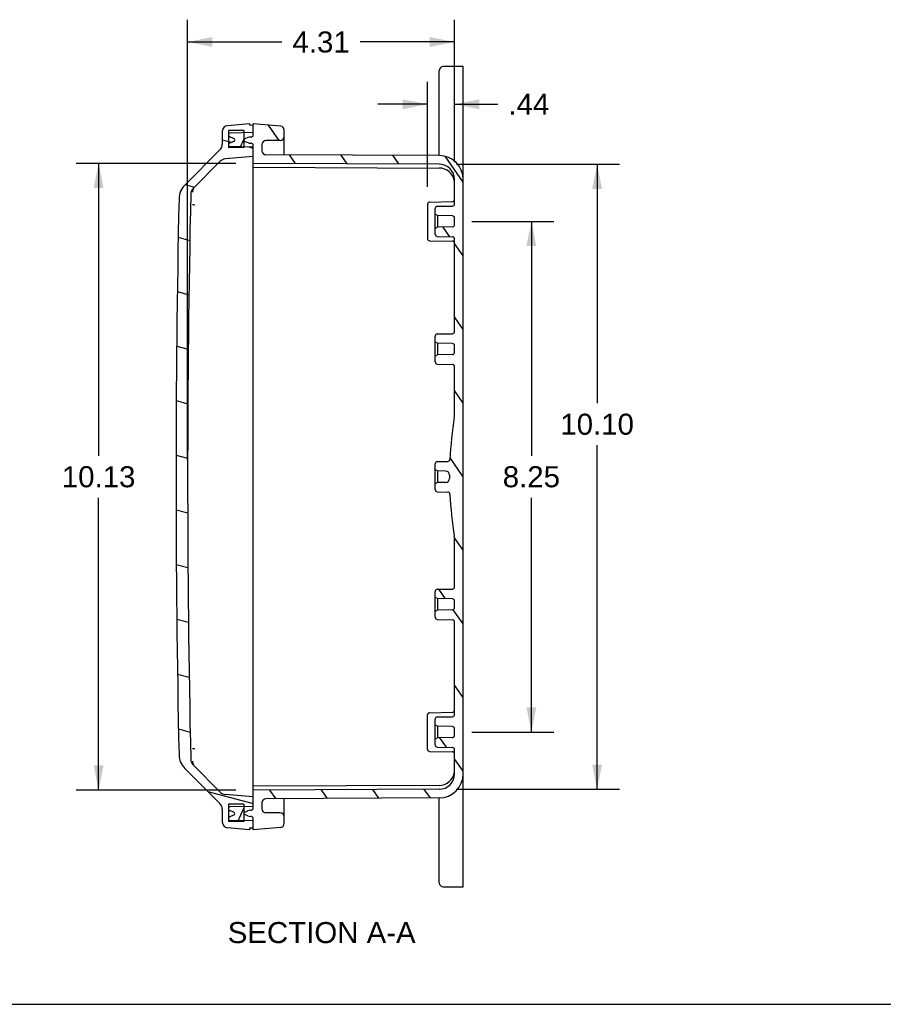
# Model space of a CAD drawing. Header units: inches. Extents: x 0 to 68, y 0 to 44.
# Tile 17 of 34: x 33.5 to 47.5, y 0 to 15.9. Entities that reach past the tile are written whole.
import ezdxf

# ---------------------------------------------------------------- set-up
doc = ezdxf.new("R2010")
doc.units = ezdxf.units.IN
doc.header["$LTSCALE"] = 3.74
doc.header["$MEASUREMENT"] = 0
doc.layers.get('0').update_dxf_attribs({"linetype": 'CONTINUOUS'})
doc.layers.add('DIM', color=7, linetype='CONTINUOUS')
doc.styles.get("Standard").update_dxf_attribs({"font": 'arial.ttf'})
doc.dimstyles.new('DIMSTYLE_2', dxfattribs={"dimtxt": 0.34, "dimasz": 0.4, "dimexe": 0.09, "dimexo": 0.07, "dimgap": 0.0425, "dimtad": 0, "dimtih": 1, "dimtoh": 1, "dimzin": 4, "dimdsep": 46, "dimtxsty": 'Standard', "dimblk": '_FILLED', "dimblk1": '_FILLED', "dimblk2": '_FILLED', "dimcen": 0.09, "dimadec": 3, "dimazin": 1, "dimtfac": 1, "dimtdec": 3, "dimtofl": 0, "dimtmove": 0, "dimatfit": 3, "dimldrblk": '_FILLED', "dimfxl": 0, "dimtolj": 1, "dimtzin": 4, "dimarcsym": 0})

# ---------------------------------------------------------------- blocks, each defined once
blk = doc.blocks.new('_FILLED')
at = {"color": 0, "linetype": 'ByBlock'}
blk.add_solid([(0, 0), (-1, 0.2), (-1, -0.2)], dxfattribs=at)
blk = doc.blocks.new('*D19')
at = {"layer": 'DIM', "color": 2, "linetype": 'Continuous'}
for p, q in [((36.2351714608, 8.8028645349), (36.2351714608, 15.9061221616)), ((40.5451714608, 13.6022721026), (40.5451714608, 15.9061221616)), ((36.2351714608, 15.5461221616), (37.7582012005, 15.5461221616)), ((40.5451714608, 15.5461221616), (39.022141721, 15.5461221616))]:
    blk.add_line(p, q, dxfattribs=at)
at = {"layer": 'DIM', "color": 2, "linetype": 'Continuous', "xscale": 0.4, "yscale": 0.4, "zscale": 0.4, "rotation": 180}
blk.add_blockref('_FILLED', (36.2351714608, 15.5461221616), dxfattribs=at)
at = {"layer": 'DIM', "color": 2, "linetype": 'Continuous', "xscale": 0.4, "yscale": 0.4, "zscale": 0.4}
blk.add_blockref('_FILLED', (40.5451714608, 15.5461221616), dxfattribs=at)
at = {"layer": 'DIM', "color": 2, "linetype": 'Continuous', "insert": (38.3901714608, 15.7161221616), "char_height": 0.34, "width": 0.9239405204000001, "attachment_point": 2, "line_spacing_factor": 0.9}
blk.add_mtext('4.31', dxfattribs=at)
blk = doc.blocks.new('*D20')
at = {"layer": 'DIM', "color": 2, "linetype": 'Continuous'}
for p, q in [((40.1076714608, 13.2053698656), (40.1076714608, 14.9003241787)), ((40.5451714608, 13.6022721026), (40.5451714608, 14.9003241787)), ((40.1076714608, 14.5403241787), (39.3076714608, 14.5403241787)), ((40.5451714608, 14.5403241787), (41.2451782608, 14.5403241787))]:
    blk.add_line(p, q, dxfattribs=at)
at = {"layer": 'DIM', "color": 2, "linetype": 'Continuous', "xscale": 0.4, "yscale": 0.4, "zscale": 0.4}
blk.add_blockref('_FILLED', (40.1076714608, 14.5403241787), dxfattribs=at)
at = {"layer": 'DIM', "color": 2, "linetype": 'Continuous', "xscale": 0.4, "yscale": 0.4, "zscale": 0.4, "rotation": 180}
blk.add_blockref('_FILLED', (40.5451714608, 14.5403241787), dxfattribs=at)
at = {"layer": 'DIM', "color": 2, "linetype": 'Continuous', "insert": (41.4151782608, 14.7103241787), "char_height": 0.34, "width": 0.6597769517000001, "attachment_point": 1, "line_spacing_factor": 0.9}
blk.add_mtext('.44', dxfattribs=at)
blk = doc.blocks.new('*D21')
at = {"layer": 'DIM', "color": 2, "linetype": 'Continuous'}
for p, q in [((40.8251714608, 12.6478645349), (42.1457913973, 12.6478645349)), ((41.7857913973, 12.6478645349), (41.7857913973, 8.8628645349)), ((41.7857913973, 4.3978645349), (41.7857913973, 8.1828645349)), ((40.8251714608, 4.3978645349), (42.1457913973, 4.3978645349))]:
    blk.add_line(p, q, dxfattribs=at)
at = {"layer": 'DIM', "color": 2, "linetype": 'Continuous', "xscale": 0.4, "yscale": 0.4, "zscale": 0.4}
for p, rotation in [((41.7857913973, 12.6478645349), 90), ((41.7857913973, 4.3978645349), 270)]:
    blk.add_blockref('_FILLED', p, dxfattribs=dict(at, rotation=rotation))
at = {"layer": 'DIM', "color": 2, "linetype": 'Continuous', "insert": (41.7857913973, 8.6928645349), "char_height": 0.34, "width": 0.9239405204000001, "attachment_point": 2, "line_spacing_factor": 0.9}
blk.add_mtext('8.25', dxfattribs=at)
blk = doc.blocks.new('*D22')
at = {"layer": 'DIM', "color": 2, "linetype": 'Continuous'}
for p, q in [((40.5762622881, 13.5722697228), (43.2075259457, 13.5722697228)), ((42.8475259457, 13.5722697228), (42.8475259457, 9.7110177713)), ((42.8475259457, 3.473459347), (42.8475259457, 9.0310177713)), ((40.5762622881, 3.473459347), (43.2075259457, 3.473459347))]:
    blk.add_line(p, q, dxfattribs=at)
at = {"layer": 'DIM', "color": 2, "linetype": 'Continuous', "xscale": 0.4, "yscale": 0.4, "zscale": 0.4}
for p, rotation in [((42.8475259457, 13.5722697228), 90), ((42.8475259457, 3.473459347), 270)]:
    blk.add_blockref('_FILLED', p, dxfattribs=dict(at, rotation=rotation))
at = {"layer": 'DIM', "color": 2, "linetype": 'Continuous', "insert": (42.8475259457, 9.5410177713), "char_height": 0.34, "width": 1.1881040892, "attachment_point": 2, "line_spacing_factor": 0.9}
blk.add_mtext('10.10', dxfattribs=at)
blk = doc.blocks.new('*D23')
at = {"layer": 'DIM', "color": 2, "linetype": 'Continuous'}
for p, q in [((37.0151714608, 13.5853645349), (34.4378117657, 13.5853645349)), ((34.7978117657, 13.5853645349), (34.7978117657, 8.8628645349)), ((34.7978117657, 3.4603645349), (34.7978117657, 8.1828645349)), ((37.0151714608, 3.4603645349), (34.4378117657, 3.4603645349))]:
    blk.add_line(p, q, dxfattribs=at)
at = {"layer": 'DIM', "color": 2, "linetype": 'Continuous', "xscale": 0.4, "yscale": 0.4, "zscale": 0.4}
for p, rotation in [((34.7978117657, 13.5853645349), 90), ((34.7978117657, 3.4603645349), 270)]:
    blk.add_blockref('_FILLED', p, dxfattribs=dict(at, rotation=rotation))
at = {"layer": 'DIM', "color": 2, "linetype": 'Continuous', "insert": (34.7978117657, 8.6928645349), "char_height": 0.34, "width": 1.1881040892, "attachment_point": 2, "line_spacing_factor": 0.9}
blk.add_mtext('10.13', dxfattribs=at)

msp = doc.modelspace()

# ---------------------------------------------------------------- hatches: boundary and pattern name
at = {"linetype": 'Continuous'}
h = msp.add_hatch(dxfattribs=at)
h.set_pattern_fill('DEFAULT__2', color=2, scale=0.8523077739, angle=165, style=0, pattern_type=0)
h.set_pattern_definition([(165, (0, 0), (-0.2205934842, -0.8232660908), [])])
edge = h.paths.add_edge_path()
edge.add_line((37.2351714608, 14.2251152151), (36.8773274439, 14.1938079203))
edge.add_line((37.2351714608, 14.2251152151), (37.2351714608, 14.2003645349))
edge.add_line((37.2951714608, 14.1982692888), (37.2351714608, 14.2003645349))
edge.add_line((37.2951714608, 14.1982692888), (37.2951714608, 14.0813328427))
edge.add_line((37.2951714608, 14.0813328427), (36.9148224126, 14.0746938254))
edge.add_arc((36.9151714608, 14.0546968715), 0.02, 91, 180)
edge.add_line((36.8951714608, 14.0546968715), (36.8951714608, 14.0415116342))
edge.add_arc((36.9251714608, 14.0415116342), 0.03, 180, 257.5408262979)
edge.add_arc((36.8917311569, 13.8901618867), 0.125, 67.5, 77.5408262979)
edge.add_line((36.9790035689, 13.989311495), (36.9395665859, 14.0056468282))
edge.add_arc((36.9689808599, 13.9651145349), 0.0261906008, -67.5, 67.5)
edge.add_line((36.9790035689, 13.9409175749), (36.9395665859, 13.9245822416))
edge.add_arc((36.8917311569, 14.0400671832), 0.125, 282.4591737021, 292.5000000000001)
edge.add_arc((36.9251714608, 13.8887174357), 0.03, 102.4591737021, 180)
edge.add_line((36.8951714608, 13.8887174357), (36.8951714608, 13.8755321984))
edge.add_arc((36.9151714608, 13.8755321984), 0.02, 180, 269)
edge.add_line((37.2951714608, 13.8488962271), (36.9148224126, 13.8555352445))
edge.add_line((37.2951714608, 13.8488962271), (37.2951714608, 13.6953645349))
edge.add_line((37.2951714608, 13.6953645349), (36.842307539, 13.6557440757))
edge.add_arc((36.8536377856, 13.5262387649), 0.13, 95, 135)
edge.add_line((36.7617139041, 13.6181626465), (36.3232906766, 13.179739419))
edge.add_arc((36.4152145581, 13.0878155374), 0.13, 135, 178.7438448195)
edge.add_arc((244.5985047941, 8.5228645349), 208.3633333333, 178.7438448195, 181.2561551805)
edge.add_arc((36.4152145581, 3.9579135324), 0.13, 181.2561551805, 225)
edge.add_line((36.7617139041, 3.4275664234), (36.3232906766, 3.8659896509))
edge.add_arc((36.8536377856, 3.5194903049), 0.13, 225, 265)
edge.add_line((37.2951714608, 3.3503645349), (36.842307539, 3.3899849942))
edge.add_line((37.2951714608, 3.3503645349), (37.2951714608, 3.1968328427))
edge.add_line((37.2951714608, 3.1968328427), (36.9148224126, 3.1901938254))
edge.add_arc((36.9151714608, 3.1701968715), 0.02, 91, 180)
edge.add_line((36.8951714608, 3.1701968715), (36.8951714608, 3.1570116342))
edge.add_arc((36.9251714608, 3.1570116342), 0.03, 180, 257.5408262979)
edge.add_arc((36.8917311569, 3.0056618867), 0.125, 67.5, 77.5408262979)
edge.add_line((36.9790035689, 3.104811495), (36.9395665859, 3.1211468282))
edge.add_arc((36.9689808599, 3.0806145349), 0.0261906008, -67.5, 67.5)
edge.add_line((36.9790035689, 3.0564175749), (36.9395665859, 3.0400822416))
edge.add_arc((36.8917311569, 3.1555671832), 0.125, 282.4591737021, 292.5000000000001)
edge.add_arc((36.9251714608, 3.0042174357), 0.03, 102.4591737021, 180)
edge.add_line((36.8951714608, 3.0042174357), (36.8951714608, 2.9910321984))
edge.add_arc((36.9151714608, 2.9910321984), 0.02, 180, 269)
edge.add_line((37.2951714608, 2.9643962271), (36.9148224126, 2.9710352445))
edge.add_line((37.2951714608, 2.9643962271), (37.2951714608, 2.8474597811))
edge.add_line((37.2951714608, 2.8474597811), (37.2351714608, 2.8453645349))
edge.add_line((37.2351714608, 2.8453645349), (37.2351714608, 2.8206138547))
edge.add_line((37.2351714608, 2.8206138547), (36.8773274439, 2.8519211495))
edge.add_arc((36.8851714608, 2.9415786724), 0.09, 180, 265)
edge.add_line((36.7951714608, 3.1515167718), (36.7951714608, 2.9415786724))
edge.add_arc((36.6651714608, 3.1515167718), 0.13, 0, 45)
edge.add_line((36.7570953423, 3.2434406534), (36.1891518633, 3.8113841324))
edge.add_arc((36.4140118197, 4.0362440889), 0.318, 181.2346002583, 225)
edge.add_arc((244.5985047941, 8.5228645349), 208.5508333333, 178.7653997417, 181.2346002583)
edge.add_arc((36.4140118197, 13.009484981), 0.318, 135, 178.7653997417)
edge.add_line((36.7570953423, 13.8022884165), (36.1891518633, 13.2343449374))
edge.add_arc((36.6651714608, 13.894212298), 0.13, -45, 0)
edge.add_line((36.7951714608, 14.1041503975), (36.7951714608, 13.894212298))
edge.add_arc((36.8851714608, 14.1041503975), 0.09, 95, 180)
h = msp.add_hatch(dxfattribs=at)
h.set_pattern_fill('DEFAULT__3', color=2, scale=0.6824244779, angle=125, style=0, pattern_type=0)
h.set_pattern_definition([(125, (0, 0), (-0.5590094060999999, -0.3914226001), [])])
edge = h.paths.add_edge_path()
edge.add_line((37.2951714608, 3.1706145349), (37.2951714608, 3.4603645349))
edge.add_line((40.2962622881, 3.473459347), (37.2951714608, 3.4603645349))
edge.add_arc((40.2951714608, 3.7234569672), 0.25, 270.25, 360)
edge.add_line((40.5451714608, 3.7234569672), (40.5451714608, 4.114865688))
edge.add_arc((40.5101714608, 4.114865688), 0.035, 0, 89)
edge.add_line((40.2670606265, 4.1541145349), (40.510782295, 4.1498603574))
edge.add_arc((40.2676714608, 4.1891092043), 0.035, 180, 269)
edge.add_line((40.2326714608, 4.1891092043), (40.2326714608, 4.2839072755))
edge.add_line((40.2676714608, 4.3041145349), (40.2326714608, 4.2839072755))
edge.add_line((40.510782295, 4.3083580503), (40.2676714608, 4.3041145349))
edge.add_arc((40.5101714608, 4.3433527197), 0.035, -89, 0)
edge.add_line((40.5451714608, 4.3433527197), (40.5451714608, 4.4523763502))
edge.add_arc((40.5101714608, 4.4523763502), 0.035, 0, 89)
edge.add_line((40.510782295, 4.4873710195), (40.2676714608, 4.4916145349))
edge.add_line((40.2676714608, 4.4916145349), (40.2326714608, 4.5118217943))
edge.add_line((40.2326714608, 4.5118217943), (40.2326714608, 4.6066198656))
edge.add_arc((40.2676714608, 4.6066198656), 0.035, 91, 180)
edge.add_line((40.2670606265, 4.6416145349), (40.510782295, 4.6458687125))
edge.add_arc((40.5101714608, 4.6808633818), 0.035, -89, 0)
edge.add_line((40.5451714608, 4.6808633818), (40.5451714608, 6.177365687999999))
edge.add_arc((40.5101714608, 6.177365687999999), 0.035, 0, 89)
edge.add_line((40.2670606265, 6.2166145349), (40.510782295, 6.2123603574))
edge.add_arc((40.2676714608, 6.251609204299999), 0.035, 180, 269)
edge.add_line((40.2326714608, 6.251609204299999), (40.2326714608, 6.3464072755))
edge.add_line((40.2676714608, 6.3666145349), (40.2326714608, 6.3464072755))
edge.add_line((40.510782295, 6.3708580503), (40.2676714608, 6.3666145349))
edge.add_arc((40.5101714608, 6.4058527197), 0.035, -89, 0)
edge.add_line((40.5451714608, 6.4058527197), (40.5451714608, 6.5148763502))
edge.add_arc((40.5101714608, 6.5148763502), 0.035, 0, 89)
edge.add_line((40.510782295, 6.5498710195), (40.2676714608, 6.5541145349))
edge.add_line((40.2676714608, 6.5541145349), (40.2326714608, 6.574321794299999))
edge.add_line((40.2326714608, 6.574321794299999), (40.2326714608, 6.669119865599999))
edge.add_arc((40.2676714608, 6.669119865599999), 0.035, 91, 180)
edge.add_line((40.2670606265, 6.7041145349), (40.510782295, 6.7083687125))
edge.add_arc((40.5101714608, 6.743363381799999), 0.035, -89, 0)
edge.add_line((40.5451714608, 6.743363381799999), (40.5451714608, 7.483634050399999))
edge.add_arc((40.0451714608, 7.483634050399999), 0.5, 0, 8.8038993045)
edge.add_arc((46.7551714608, 8.5228645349), 6.29, 182.5527668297, 188.8038993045)
edge.add_arc((40.4364482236, 8.241152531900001), 0.035, 2.552766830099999, 89)
edge.add_line((40.2670606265, 8.2791145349), (40.4370590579, 8.2761472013))
edge.add_arc((40.2676714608, 8.3141092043), 0.035, 180, 269)
edge.add_line((40.2326714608, 8.3141092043), (40.2326714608, 8.408907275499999))
edge.add_line((40.2676714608, 8.4291145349), (40.2326714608, 8.408907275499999))
edge.add_line((40.4013608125, 8.4314480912), (40.2676714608, 8.4291145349))
edge.add_arc((40.400226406, 8.4964381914), 0.065, -89, 0.2382568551)
edge.add_arc((46.7551714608, 8.5228645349), 6.29, 180, 180.2382568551)
edge.add_arc((46.7551714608, 8.5228645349), 6.29, 179.7617431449, 180)
edge.add_arc((40.400226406, 8.5492908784), 0.065, -0.2382568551, 89)
edge.add_line((40.4013608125, 8.6142809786), (40.2676714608, 8.6166145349))
edge.add_line((40.2676714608, 8.6166145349), (40.2326714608, 8.6368217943))
edge.add_line((40.2326714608, 8.6368217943), (40.2326714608, 8.731619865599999))
edge.add_arc((40.2676714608, 8.731619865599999), 0.035, 91, 180)
edge.add_line((40.2670606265, 8.7666145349), (40.4370590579, 8.7695818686))
edge.add_arc((40.4364482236, 8.8045765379), 0.035, 271, 357.4472331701)
edge.add_arc((46.7551714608, 8.5228645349), 6.29, 171.1961006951, 177.4472331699)
edge.add_arc((40.0451714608, 9.562095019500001), 0.5, -8.8038993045, 0)
edge.add_line((40.5451714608, 9.562095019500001), (40.5451714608, 10.302365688))
edge.add_arc((40.5101714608, 10.302365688), 0.035, 0, 89)
edge.add_line((40.2670606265, 10.3416145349), (40.510782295, 10.3373603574))
edge.add_arc((40.2676714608, 10.3766092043), 0.035, 180, 269)
edge.add_line((40.2326714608, 10.3766092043), (40.2326714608, 10.4714072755))
edge.add_line((40.2676714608, 10.4916145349), (40.2326714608, 10.4714072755))
edge.add_line((40.510782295, 10.4958580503), (40.2676714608, 10.4916145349))
edge.add_arc((40.5101714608, 10.5308527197), 0.035, -89, 0)
edge.add_line((40.5451714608, 10.5308527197), (40.5451714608, 10.6398763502))
edge.add_arc((40.5101714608, 10.6398763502), 0.035, 0, 89)
edge.add_line((40.510782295, 10.6748710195), (40.2676714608, 10.6791145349))
edge.add_line((40.2676714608, 10.6791145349), (40.2326714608, 10.6993217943))
edge.add_line((40.2326714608, 10.6993217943), (40.2326714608, 10.7941198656))
edge.add_arc((40.2676714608, 10.7941198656), 0.035, 91, 180)
edge.add_line((40.2670606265, 10.8291145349), (40.510782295, 10.8333687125))
edge.add_arc((40.5101714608, 10.8683633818), 0.035, -89, 0)
edge.add_line((40.5451714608, 10.8683633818), (40.5451714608, 12.364865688))
edge.add_arc((40.5101714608, 12.364865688), 0.035, 0, 89)
edge.add_line((40.2670606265, 12.4041145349), (40.510782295, 12.3998603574))
edge.add_arc((40.2676714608, 12.4391092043), 0.035, 180, 269)
edge.add_line((40.2326714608, 12.4391092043), (40.2326714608, 12.5339072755))
edge.add_line((40.2676714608, 12.5541145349), (40.2326714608, 12.5339072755))
edge.add_line((40.510782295, 12.5583580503), (40.2676714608, 12.5541145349))
edge.add_arc((40.5101714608, 12.5933527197), 0.035, -89, 0)
edge.add_line((40.5451714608, 12.5933527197), (40.5451714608, 12.7023763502))
edge.add_arc((40.5101714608, 12.7023763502), 0.035, 0, 89)
edge.add_line((40.510782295, 12.7373710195), (40.2676714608, 12.7416145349))
edge.add_line((40.2676714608, 12.7416145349), (40.2326714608, 12.7618217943))
edge.add_line((40.2326714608, 12.7618217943), (40.2326714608, 12.8566198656))
edge.add_arc((40.2676714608, 12.8566198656), 0.035, 91, 180)
edge.add_line((40.2670606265, 12.8916145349), (40.510782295, 12.8958687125))
edge.add_arc((40.5101714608, 12.9308633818), 0.035, -89, 0)
edge.add_line((40.5451714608, 12.9308633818), (40.5451714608, 13.3222721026))
edge.add_arc((40.2951714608, 13.3222721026), 0.25, 0, 89.75)
edge.add_line((40.2962622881, 13.5722697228), (37.2951714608, 13.5853645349))
edge.add_line((37.2951714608, 13.5853645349), (37.2951714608, 13.8751145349))
edge.add_arc((37.2601714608, 13.8751145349), 0.035, 0, 90)
edge.add_line((37.2601714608, 13.9101145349), (37.2545329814, 13.9101145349))
edge.add_arc((37.2545329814, 14.0351145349), 0.125, 247.5, 270)
edge.add_line((37.1590296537, 13.9393742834), (37.2066975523, 13.9196295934))
edge.add_arc((37.16762054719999, 13.9601145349), 0.0224490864, 112.5, 247.5)
edge.add_line((37.2066975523, 14.0005994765), (37.1590296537, 13.9808547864))
edge.add_arc((37.2545329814, 13.8851145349), 0.125, 90, 112.5)
edge.add_line((37.2601714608, 14.0101145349), (37.2545329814, 14.0101145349))
edge.add_arc((37.2601714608, 14.0451145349), 0.035, -90, 0)
edge.add_line((37.2951714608, 14.0451145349), (37.2951714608, 14.2253645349))
edge.add_line((37.735836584, 14.1868113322), (37.2951714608, 14.2253645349))
edge.add_arc((37.7301714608, 14.1220586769), 0.065, 0, 85)
edge.add_line((37.7951714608, 14.0195188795), (37.7951714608, 14.1220586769))
edge.add_arc((37.7301714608, 14.0195188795), 0.065, -89.75, 0)
edge.add_line((37.7304550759, 13.9545194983), (37.4998878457, 13.9535134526))
edge.add_arc((37.5001714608, 13.8885140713), 0.065, 90.24999999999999, 180)
edge.add_line((37.4351714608, 13.8885140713), (37.4351714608, 13.7894706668))
edge.add_arc((37.5001714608, 13.7894706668), 0.065, 180, 269.75)
edge.add_line((40.2968731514, 13.7122670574), (37.4998878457, 13.7244712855))
edge.add_arc((40.2951714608, 13.3222707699), 0.39, 0, 89.75)
edge.add_line((40.6851714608, 3.7234582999), (40.6851714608, 13.3222707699))
edge.add_arc((40.2951714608, 3.7234582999), 0.39, 270.25, 360)
edge.add_line((40.2968731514, 3.3334620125), (37.4998878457, 3.3212577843))
edge.add_arc((37.5001714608, 3.2562584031), 0.065, 90.24999999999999, 180)
edge.add_line((37.4351714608, 3.2562584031), (37.4351714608, 3.1572149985))
edge.add_arc((37.5001714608, 3.1572149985), 0.065, 180, 269.75)
edge.add_line((37.7304550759, 3.0912095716), (37.4998878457, 3.0922156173))
edge.add_arc((37.7301714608, 3.0262101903), 0.065, 0, 89.75)
edge.add_line((37.7951714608, 2.923670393), (37.7951714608, 3.0262101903))
edge.add_arc((37.7301714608, 2.923670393), 0.065, 275, 360)
edge.add_line((37.735836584, 2.8589177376), (37.2951714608, 2.8203645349))
edge.add_line((37.2951714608, 2.8203645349), (37.2951714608, 3.0006145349))
edge.add_arc((37.2601714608, 3.0006145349), 0.035, 0, 90)
edge.add_line((37.2601714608, 3.0356145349), (37.2545329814, 3.0356145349))
edge.add_arc((37.2545329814, 3.1606145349), 0.125, 247.5, 270)
edge.add_line((37.2066975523, 3.0451295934), (37.1590296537, 3.0648742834))
edge.add_arc((37.16762054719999, 3.0856145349), 0.0224490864, 112.5, 247.5)
edge.add_line((37.1590296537, 3.1063547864), (37.2066975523, 3.1260994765))
edge.add_arc((37.2545329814, 3.0106145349), 0.125, 90, 112.5)
edge.add_line((37.2601714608, 3.1356145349), (37.2545329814, 3.1356145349))
edge.add_arc((37.2601714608, 3.1706145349), 0.035, -90, 0)
h = msp.add_hatch(dxfattribs=at)
h.set_pattern_fill('DEFAULT__1', color=2, scale=0.3802955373, angle=245, style=0, pattern_type=0)
h.set_pattern_definition([(245, (0, 0), (0.3446648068, -0.1607198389), [])])
edge = h.paths.add_edge_path()
edge.add_line((37.1451714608, 3.2328645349), (36.8951714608, 3.2328645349))
edge.add_line((37.1451714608, 3.2328645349), (37.1451714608, 2.9558645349))
edge.add_line((37.1451714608, 2.9558645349), (36.8951714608, 2.9558645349))
edge.add_line((36.8951714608, 3.2328645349), (36.8951714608, 2.9558645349))
edge = h.paths.add_edge_path()
edge.add_line((37.1451714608, 13.8408645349), (36.8951714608, 13.8408645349))
edge.add_line((36.8951714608, 14.1178645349), (36.8951714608, 13.8408645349))
edge.add_line((37.1451714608, 14.1178645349), (36.8951714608, 14.1178645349))
edge.add_line((37.1451714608, 14.1178645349), (37.1451714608, 13.8408645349))

# ---------------------------------------------------------------- linework, layer by layer
at = {"color": 7, "linetype": 'Continuous'}
for p, q in [((40.6851714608, 15.1478645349), (40.3618731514, 15.1478645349)), ((40.6851714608, 3.7234582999), (40.6851714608, 15.1478645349)), ((40.2968731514, 13.7276861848), (40.2968731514, 15.0828645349)), ((37.2351714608, 14.2251152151), (36.8773274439, 14.1938079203)), ((37.2351714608, 14.2251152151), (37.2351714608, 14.2003645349)), ((37.2951714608, 14.1982692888), (37.2351714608, 14.2003645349)), ((37.2951714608, 14.0451145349), (37.2951714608, 14.2253645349)), ((37.735836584, 14.1868113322), (37.2951714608, 14.2253645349)), ((36.7951714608, 14.1041503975), (36.7951714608, 13.894212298)), ((36.8951714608, 14.1178645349), (36.8951714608, 13.8408645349)), ((37.1451714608, 14.1178645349), (36.8951714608, 14.1178645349)), ((37.2951714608, 14.0813328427), (36.9148224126, 14.0746938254)), ((36.9790035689, 13.989311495), (36.9395665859, 14.0056468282)), ((37.1451714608, 14.1178645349), (37.1451714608, 13.8408645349)), ((37.2066975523, 14.0005994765), (37.1590296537, 13.9808547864)), ((37.2601714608, 14.0101145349), (37.2545329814, 14.0101145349)), ((37.7951714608, 13.7231828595), (37.7951714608, 14.1220586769)), ((37.1451714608, 13.8408645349), (36.8951714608, 13.8408645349)), ((37.2951714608, 13.8488962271), (36.9148224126, 13.8555352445)), ((36.9790035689, 13.9409175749), (36.9395665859, 13.9245822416)), ((37.1590296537, 13.9393742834), (37.2066975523, 13.9196295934)), ((37.2601714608, 13.9101145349), (37.2545329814, 13.9101145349)), ((37.2951714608, 3.1706145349), (37.2951714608, 13.8751145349)), ((37.4351714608, 13.8885140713), (37.4351714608, 13.7894706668)), ((37.7304550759, 13.9545194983), (37.4998878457, 13.9535134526)), ((36.7570953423, 13.8022884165), (36.1891518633, 13.2343449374)), ((37.2951714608, 13.6953645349), (36.842307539, 13.6557440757)), ((40.2968731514, 13.7122670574), (37.4998878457, 13.7244712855)), ((36.7617139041, 13.6181626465), (36.3232906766, 13.179739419)), ((40.2962622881, 13.5722697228), (37.2951714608, 13.5853645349)), ((37.2951714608, 13.5228645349), (40.2962622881, 13.5097697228)), ((40.5451714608, 12.9308633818), (40.5451714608, 13.3222721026)), ((36.3240468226, 13.1673655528), (36.3185149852, 13.1517985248)), ((40.1076714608, 12.9253698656), (40.1076714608, 12.3703592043)), ((40.1420606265, 12.9603645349), (40.510782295, 12.9668005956)), ((40.2670606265, 12.8916145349), (40.510782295, 12.8958687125)), ((40.2326714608, 12.4391092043), (40.2326714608, 12.8566198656)), ((40.2676714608, 12.7416145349), (40.2326714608, 12.7618217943)), ((40.2676714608, 12.7416145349), (40.2676714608, 12.5541145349)), ((40.510782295, 12.7373710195), (40.2676714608, 12.7416145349)), ((40.5451714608, 12.5933527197), (40.5451714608, 12.7023763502)), ((40.2676714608, 12.5541145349), (40.2326714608, 12.5339072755)), ((40.510782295, 12.5583580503), (40.2676714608, 12.5541145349)), ((40.1420606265, 12.3353645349), (40.510782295, 12.3289284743)), ((40.2670606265, 12.4041145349), (40.510782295, 12.3998603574)), ((40.5451714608, 10.8683633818), (40.5451714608, 12.364865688)), ((40.2670606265, 10.8291145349), (40.510782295, 10.8333687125)), ((40.2326714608, 10.3766092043), (40.2326714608, 10.7941198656)), ((40.2676714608, 10.6791145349), (40.2326714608, 10.6993217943)), ((40.2676714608, 10.6791145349), (40.2676714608, 10.4916145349)), ((40.510782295, 10.6748710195), (40.2676714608, 10.6791145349)), ((40.5451714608, 10.5308527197), (40.5451714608, 10.6398763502)), ((40.2676714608, 10.4916145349), (40.2326714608, 10.4714072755)), ((40.2670606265, 10.3416145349), (40.510782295, 10.3373603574)), ((40.510782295, 10.4958580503), (40.2676714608, 10.4916145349)), ((40.5451714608, 9.562095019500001), (40.5451714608, 10.302365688)), ((40.2670606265, 8.7666145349), (40.4370590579, 8.7695818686)), ((40.2326714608, 8.3141092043), (40.2326714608, 8.731619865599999)), ((40.2676714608, 8.6166145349), (40.2326714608, 8.6368217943)), ((40.4013608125, 8.6142809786), (40.2676714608, 8.6166145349)), ((40.2676714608, 8.6166145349), (40.2676714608, 8.4291145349)), ((40.4013608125, 8.4314480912), (40.2676714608, 8.4291145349)), ((40.2676714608, 8.4291145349), (40.2326714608, 8.408907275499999)), ((40.2670606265, 8.2791145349), (40.4370590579, 8.2761472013)), ((40.5451714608, 6.743363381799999), (40.5451714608, 7.483634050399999)), ((40.2670606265, 6.7041145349), (40.510782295, 6.7083687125)), ((40.2326714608, 6.251609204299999), (40.2326714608, 6.669119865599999)), ((40.2676714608, 6.5541145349), (40.2326714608, 6.574321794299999)), ((40.510782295, 6.5498710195), (40.2676714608, 6.5541145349)), ((40.2676714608, 6.5541145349), (40.2676714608, 6.3666145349)), ((40.2676714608, 6.3666145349), (40.2326714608, 6.3464072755)), ((40.510782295, 6.3708580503), (40.2676714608, 6.3666145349)), ((40.5451714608, 6.4058527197), (40.5451714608, 6.5148763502)), ((40.2670606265, 6.2166145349), (40.510782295, 6.2123603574)), ((40.5451714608, 4.6808633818), (40.5451714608, 6.177365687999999)), ((40.1076714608, 4.1203592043), (40.1076714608, 4.6753698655)), ((40.1420606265, 4.7103645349), (40.510782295, 4.7168005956)), ((40.2670606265, 4.6416145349), (40.510782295, 4.6458687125)), ((40.2326714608, 4.1891092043), (40.2326714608, 4.6066198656)), ((40.2676714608, 4.4916145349), (40.2326714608, 4.5118217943)), ((40.510782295, 4.4873710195), (40.2676714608, 4.4916145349)), ((40.2676714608, 4.4916145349), (40.2676714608, 4.3041145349)), ((40.2676714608, 4.3041145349), (40.2326714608, 4.2839072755)), ((40.510782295, 4.3083580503), (40.2676714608, 4.3041145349)), ((40.5451714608, 4.3433527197), (40.5451714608, 4.4523763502)), ((40.2670606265, 4.1541145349), (40.510782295, 4.1498603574)), ((40.1420606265, 4.0853645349), (40.510782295, 4.0789284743)), ((40.5451714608, 3.7234569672), (40.5451714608, 4.114865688)), ((36.7617139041, 3.4275664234), (36.3232906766, 3.8659896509)), ((36.7570953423, 3.2434406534), (36.1891518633, 3.8113841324)), ((40.6851714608, 1.8978645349), (40.6851714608, 3.7027098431)), ((40.2962622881, 3.535959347), (37.2951714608, 3.5228645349)), ((37.2951714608, 3.3503645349), (36.842307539, 3.3899849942)), ((40.2962622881, 3.473459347), (37.2951714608, 3.4603645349)), ((37.1451714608, 3.2328645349), (36.8951714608, 3.2328645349)), ((36.8951714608, 3.2328645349), (36.8951714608, 2.9558645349)), ((37.2951714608, 3.1968328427), (36.9148224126, 3.1901938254)), ((37.1451714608, 3.2328645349), (37.1451714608, 2.9558645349)), ((37.4351714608, 3.2562584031), (37.4351714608, 3.1572149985)), ((40.2968731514, 3.3334620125), (37.4998878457, 3.3212577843)), ((37.7951714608, 2.923670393), (37.7951714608, 3.3225462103)), ((40.2956404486, 3.3305903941), (40.2948388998, 3.3334531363)), ((40.2968731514, 1.9628645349), (40.2968731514, 3.3187157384)), ((36.7951714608, 3.1515167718), (36.7951714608, 2.9415786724)), ((36.9790035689, 3.104811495), (36.9395665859, 3.1211468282)), ((36.9790035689, 3.0564175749), (36.9395665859, 3.0400822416)), ((37.1590296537, 3.1063547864), (37.2066975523, 3.1260994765)), ((37.2066975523, 3.0451295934), (37.1590296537, 3.0648742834)), ((37.2601714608, 3.1356145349), (37.2545329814, 3.1356145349)), ((37.2601714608, 3.0356145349), (37.2545329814, 3.0356145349)), ((37.7304550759, 3.0912095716), (37.4998878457, 3.0922156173)), ((37.1451714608, 2.9558645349), (36.8951714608, 2.9558645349)), ((37.2951714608, 2.9643962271), (36.9148224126, 2.9710352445)), ((37.2951714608, 2.8203645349), (37.2951714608, 3.0006145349)), ((37.2351714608, 2.8206138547), (36.8773274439, 2.8519211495)), ((37.2951714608, 2.8474597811), (37.2351714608, 2.8453645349)), ((37.2351714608, 2.8453645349), (37.2351714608, 2.8206138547)), ((37.735836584, 2.8589177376), (37.2951714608, 2.8203645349)), ((40.3618731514, 1.8978645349), (40.6851714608, 1.8978645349)), ((0, 0), (68, 0))]:
    msp.add_line(p, q, dxfattribs=at)
for points in [[(40.2948299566, 13.7122759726), (40.29572297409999, 13.7155624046), (40.2968442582, 13.7257559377), (40.2968731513, 13.7276851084)], [(36.3515882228, 13.2080390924), (36.3407206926, 13.1956999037), (36.3314871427, 13.1820675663), (36.3240468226, 13.1673655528)], [(36.3185149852, 13.1517985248), (36.3149917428, 13.1355821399), (36.3135621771, 13.1189850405)], [(36.3125898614, 12.9201080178), (36.3139204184, 12.9197250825), (36.3173419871, 12.9193033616), (36.3228032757, 12.9188497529), (36.3302358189, 12.9183706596), (36.3395525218, 12.9178728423), (36.3506161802, 12.9173645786)], [(36.3506175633, 4.1283645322), (36.3396878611, 4.1278628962), (36.3304141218, 4.1273687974), (36.3229584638, 4.1268905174), (36.3174373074, 4.1264350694), (36.3139522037, 4.1260093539), (36.3125898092, 4.1256210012)], [(36.3135621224, 3.9267473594), (36.314959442, 3.9103619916), (36.3184205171, 3.8942636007)], [(36.3184205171, 3.8942636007), (36.3238937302, 3.8787221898), (36.3313113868, 3.8639611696), (36.3405880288, 3.8502009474)], [(40.2968731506, 3.3180450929), (40.2968348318, 3.3202660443), (40.2956404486, 3.3305903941)]]:
    msp.add_lwpolyline(points, dxfattribs=at)
for centre, radius, start, end in [((40.3618731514, 15.0828645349), 0.065, 90, 180), ((36.8851714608, 14.1041503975), 0.09, 95, 180), ((37.7301714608, 14.1220586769), 0.065, 0, 85), ((36.9151714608, 14.0546968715), 0.02, 91, 180), ((36.9251714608, 14.0415116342), 0.03, 180, 257.5408262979), ((36.8917311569, 13.8901618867), 0.125, 67.5, 77.5408262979), ((37.2545329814, 13.8851145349), 0.125, 90, 112.5), ((37.2601714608, 14.0451145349), 0.035, 270, 360), ((37.7301714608, 14.0195188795), 0.065, 270.25, 360), ((36.6651714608, 13.894212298), 0.13, 315, 360), ((36.9251714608, 13.8887174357), 0.03, 102.4591737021, 180), ((36.9151714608, 13.8755321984), 0.02, 180, 269), ((36.8917311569, 14.0400671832), 0.125, 282.4591737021, 292.5000000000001), ((36.9689808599, 13.9651145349), 0.0261906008, 292.5000000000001, 67.5), ((37.16762054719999, 13.9601145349), 0.0224490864, 112.5, 247.5), ((37.2545329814, 14.0351145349), 0.125, 247.5, 270), ((37.2601714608, 13.8751145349), 0.035, 0, 90), ((37.5001714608, 13.8885140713), 0.065, 90.24999999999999, 180), ((37.5001714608, 13.7894706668), 0.065, 180, 269.75), ((40.2951714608, 13.3222707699), 0.39, 0, 89.75), ((36.8536377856, 13.5262387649), 0.13, 95, 135), ((40.2951714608, 13.3222721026), 0.25, 0, 89.75), ((40.2951714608, 13.2597721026), 0.25, 7.4791666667, 89.7500000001), ((36.4140118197, 13.009484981), 0.318, 135, 178.7653997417), ((244.5985047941, 8.5228645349), 208.3633333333, 178.7438448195, 181.2561551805), ((36.4152145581, 13.0878155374), 0.13, 135, 178.7438448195), ((244.5985047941, 8.5228645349), 208.5508333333, 178.7653997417, 181.2346002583), ((40.1426714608, 12.9253698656), 0.035, 91, 180), ((40.2676714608, 12.8566198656), 0.035, 91, 180), ((40.5101714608, 13.0017952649), 0.035, 271, 360), ((40.5101714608, 12.9308633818), 0.035, 271, 360), ((40.5101714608, 12.7023763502), 0.035, 0, 89), ((40.5101714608, 12.5933527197), 0.035, 271, 360), ((40.2676714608, 12.4391092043), 0.035, 180, 269), ((40.1426714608, 12.3703592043), 0.035, 180, 269), ((40.5101714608, 12.364865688), 0.035, 0, 89), ((40.5101714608, 12.2939338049), 0.035, 0, 89), ((40.2676714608, 10.7941198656), 0.035, 91, 180), ((40.5101714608, 10.8683633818), 0.035, 271, 360), ((40.5101714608, 10.6398763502), 0.035, 0, 89), ((40.5101714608, 10.5308527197), 0.035, 271, 360), ((40.2676714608, 10.3766092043), 0.035, 180, 269), ((40.5101714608, 10.302365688), 0.035, 0, 89), ((40.0451714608, 9.562095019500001), 0.5, 351.1961006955, 360), ((46.7551714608, 8.5228645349), 6.29, 171.1961006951, 177.4472331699), ((40.2676714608, 8.731619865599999), 0.035, 91, 180), ((40.4364482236, 8.8045765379), 0.035, 271, 357.4472331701), ((40.400226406, 8.5492908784), 0.065, 359.7617431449, 89), ((40.400226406, 8.4964381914), 0.065, 271, 0.2382568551), ((46.7551714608, 8.5228645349), 6.29, 179.7617431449, 180.2382568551), ((40.2676714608, 8.3141092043), 0.035, 180, 269), ((40.4364482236, 8.241152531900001), 0.035, 2.552766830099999, 89), ((46.7551714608, 8.5228645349), 6.29, 182.5527668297, 188.8038993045), ((40.0451714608, 7.483634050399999), 0.5, 0, 8.8038993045), ((40.2676714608, 6.669119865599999), 0.035, 91, 180), ((40.5101714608, 6.743363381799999), 0.035, 271, 360), ((40.5101714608, 6.5148763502), 0.035, 0, 89), ((40.5101714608, 6.4058527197), 0.035, 271, 360), ((40.2676714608, 6.251609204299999), 0.035, 180, 269), ((40.5101714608, 6.177365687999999), 0.035, 0, 89), ((40.1426714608, 4.6753698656), 0.035, 91, 180), ((40.2676714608, 4.6066198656), 0.035, 91, 180), ((40.5101714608, 4.7517952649), 0.035, 271, 360), ((40.5101714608, 4.6808633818), 0.035, 271, 360), ((40.5101714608, 4.4523763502), 0.035, 0, 89), ((40.5101714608, 4.3433527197), 0.035, 271, 360), ((40.2676714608, 4.1891092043), 0.035, 180, 269), ((40.5101714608, 4.114865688), 0.035, 0, 89), ((36.4140118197, 4.0362440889), 0.318, 181.2346002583, 225), ((40.1426714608, 4.1203592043), 0.035, 180, 269), ((40.5101714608, 4.0439338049), 0.035, 0, 89), ((36.4152145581, 3.9579135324), 0.13, 181.2561551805, 225), ((40.2951714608, 3.7859569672), 0.25, 270.25, 352.5208333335), ((40.2951714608, 3.7234569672), 0.25, 270.25, 360), ((40.2951714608, 3.7234582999), 0.39, 270.25, 360), ((36.8536377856, 3.5194903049), 0.13, 225, 265), ((36.6651714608, 3.1515167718), 0.13, 0, 45), ((36.9151714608, 3.1701968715), 0.02, 91, 180), ((37.5001714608, 3.2562584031), 0.065, 90.24999999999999, 180), ((36.9251714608, 3.1570116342), 0.03, 180, 257.5408262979), ((36.9251714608, 3.0042174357), 0.03, 102.4591737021, 180), ((36.8917311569, 3.0056618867), 0.125, 67.5, 77.5408262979), ((36.8917311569, 3.1555671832), 0.125, 282.4591737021, 292.5000000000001), ((36.9689808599, 3.0806145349), 0.0261906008, 292.5000000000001, 67.5), ((37.16762054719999, 3.0856145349), 0.0224490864, 112.5, 247.5), ((37.2545329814, 3.0106145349), 0.125, 90, 112.5), ((37.2545329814, 3.1606145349), 0.125, 247.5, 270), ((37.2601714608, 3.1706145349), 0.035, 270, 360), ((37.2601714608, 3.0006145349), 0.035, 0, 90), ((37.5001714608, 3.1572149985), 0.065, 180, 269.75), ((37.7301714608, 3.0262101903), 0.065, 0, 89.75), ((36.8851714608, 2.9415786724), 0.09, 180, 265), ((36.9151714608, 2.9910321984), 0.02, 180, 269), ((37.7301714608, 2.923670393), 0.065, 275, 360), ((40.3618731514, 1.9628645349), 0.065, 180, 270)]:
    msp.add_arc(centre, radius, start, end, dxfattribs=at)

# ---------------------------------------------------------------- texts
at = {"layer": 'DIM', "color": 2, "linetype": 'Continuous', "insert": (38.3998934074, 1.3286914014), "char_height": 0.34, "width": 3.028401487, "attachment_point": 2, "line_spacing_factor": 0.9}
msp.add_mtext('SECTION A-A', dxfattribs=at)

# ---------------------------------------------------------------- dimensions: what is measured, and where the dimension line sits
at = {"layer": 'DIM', "color": 2, "linetype": 'Continuous'}
for base, p1, p2, angle, picture, middle in [((36.2351714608, 15.5461221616), (40.5451714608, 13.5322721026), (36.2351714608, 8.732864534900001), 180, '*D19', (38.34865271, 15.5442261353)), ((40.1076714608, 14.5403241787), (40.5451714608, 13.5322721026), (40.1076714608, 13.1353698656), 180, '*D20', (41.7550152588, 14.5396925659)), ((34.7978117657, 3.4603645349), (37.0851714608, 13.5853645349), (37.0851714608, 3.4603645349), 270, '*D23', (34.8122584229, 8.5209688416)), ((42.8475259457, 3.473459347), (40.5062622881, 13.5722697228), (40.5062622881, 3.473459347), 270, '*D22', (42.861972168, 9.3691219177)), ((41.7857913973, 4.3978645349), (40.7551714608, 12.6478645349), (40.7551714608, 4.3978645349), 270, '*D21', (41.7853504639, 8.5209688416))]:
    dim = msp.add_linear_dim(base=base, p1=p1, p2=p2, angle=angle, dimstyle='DIMSTYLE_2', dxfattribs=at)
    dim.commit()
    dim.dimension.update_dxf_attribs({"geometry": picture, "text_midpoint": middle, "dimtype": 160})

doc.saveas('drawing.dxf')
